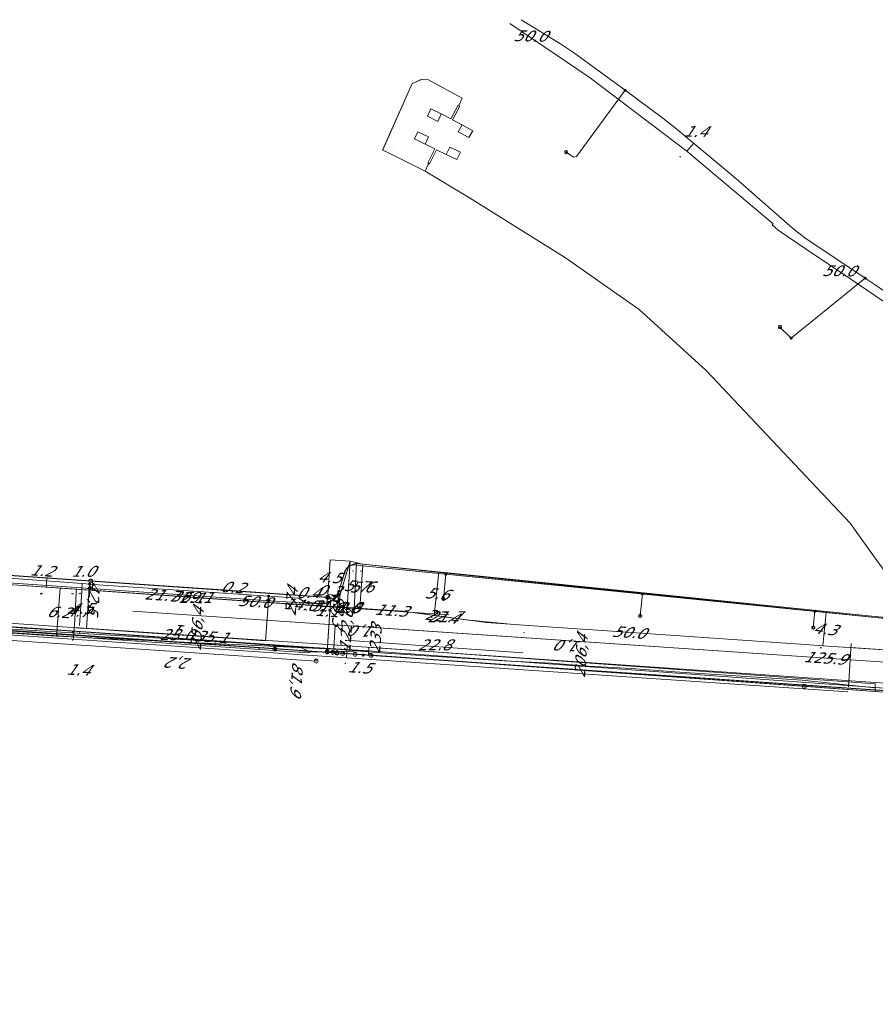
# Model space of a CAD drawing. Header units: metres. Extents: x 124576 to 133557, y 395865 to 402386.
# Tile 196 of 256: x 126899 to 127009, y 402188 to 402315. Entities that reach past the tile are written whole.
import ezdxf
from ezdxf.enums import TextEntityAlignment as Align

# ---------------------------------------------------------------- set-up
doc = ezdxf.new("R2010")
doc.units = ezdxf.units.M
doc.header["$MEASUREMENT"] = 0
for name, color, linetype, lineweight, true_color in [('LG_Datatransport', 3, 'Continuous', 13, 0x00ff00), ('LG_Datatransport_Blauw_Glas_Zuid', 3, 'Continuous', 13, 0x00ff00), ('LG_Datatransport_Eurofiber_Nederland_BV', 3, 'Continuous', 13, 0x00ff00), ('LG_Datatransport_KPN_BV', 3, 'Continuous', 13, 0x00ff00), ('LG_Datatransport_Tele2_Nederland_BV', 3, 'Continuous', 13, 0x00ff00), ('LG_Datatransport_Ziggo_BV', 3, 'Continuous', 13, 0x00ff00), ('LG_Gas_Lage_Druk_Enexis_Netbeheer_BV', 7, 'Continuous', 13, 0xffdc7d), ('LG_Gas_Lage_Druk_P_Enexis_Netbeheer_BV', 7, 'Continuous', 13, 0xffdc7d), ('LG_Laag_Spanning_Enexis_Netbeheer_BV', 7, 'Continuous', 13, 0x960000), ('LG_Laag_Spanning_Gemeente_Tilburg_Ruimtelijke_Uitvoering', 7, 'Continuous', 13, 0x960000), ('LG_Midden_Spanning_Enexis_Netbeheer_BV', 7, 'Continuous', 13, 0xd20000), ('MV_Datatransport_lijn', 3, 'Continuous', 0, 0x00ff00)]:
    doc.layers.add(name, color=color, linetype=linetype, lineweight=lineweight, true_color=true_color)
for name, color, linetype, lineweight in [('LG_Datatransport_P_KPN_BV', 7, 'Continuous', 0), ('LG_Laag_Spanning_P_Enexis_Netbeheer_BV', 7, 'Continuous', 0), ('LG_Midden_Spanning_P_Enexis_Netbeheer_BV', 7, 'Continuous', 0), ('MV_Datatransport', 7, 'Continuous', 0), ('MV_Gas_Lage_Druk', 7, 'Continuous', 0), ('MV_Gas_Lage_Druk_lijn', 7, 'Continuous', 0), ('MV_Gas_Lage_Druk_pijl', 7, 'Continuous', 0), ('MV_Laag_Spanning', 7, 'Continuous', 0), ('MV_Laag_Spanning_lijn', 7, 'Continuous', 0), ('MV_Laag_Spanning_pijl', 7, 'Continuous', 0), ('MV_Midden_Spanning', 7, 'Continuous', 0), ('MV_Midden_Spanning_lijn', 7, 'Continuous', 0), ('MV_Midden_Spanning_pijl', 7, 'Continuous', 0)]:
    doc.layers.add(name, color=color, linetype=linetype, lineweight=lineweight)
doc.styles.add('Klic_Annotatie', font='verdanai.ttf', dxfattribs={"oblique": 20, "height": 1.4})

# ---------------------------------------------------------------- blocks, each defined once
blk = doc.blocks.new('Mof')
at = {"layer": 'LG_Laag_Spanning_P_Enexis_Netbeheer_BV'}
h = blk.add_hatch(color=256, dxfattribs=at)
edge = h.paths.add_edge_path()
edge.add_arc((0, 0), 2, 0, 360)
blk = doc.blocks.new('Mof_1')
at = {"layer": 'LG_Midden_Spanning_P_Enexis_Netbeheer_BV'}
h = blk.add_hatch(color=256, dxfattribs=at)
edge = h.paths.add_edge_path()
edge.add_arc((0, 0), 2, 0, 360)
blk = doc.blocks.new('Streetlight')
at = {"layer": 'LG_Laag_Spanning_P_Enexis_Netbeheer_BV'}
for p, q in [((-1.8, 1.8), (-1.1, 1.1)), ((0, 2.5), (0, 1.5)), ((1.8, 1.8), (1.1, 1.1)), ((-1.1, -1.1), (-1.8, -1.8)), ((0, -1.5), (0, -2.5)), ((1.1, -1.1), (1.8, -1.8))]:
    blk.add_line(p, q, dxfattribs=at)
at = {"layer": 'LG_Laag_Spanning_P_Enexis_Netbeheer_BV', "flags": 128}
for points in [[(-2.5, 0), (-1.5, 0)], [(1.5, 0), (2.5, 0)]]:
    blk.add_lwpolyline(points, dxfattribs=at)
at = {"layer": 'LG_Laag_Spanning_P_Enexis_Netbeheer_BV'}
blk.add_circle((0, 0), 1.5, dxfattribs=at)
blk = doc.blocks.new('Overgangsstuk')
at = {"layer": 'LG_Gas_Lage_Druk_P_Enexis_Netbeheer_BV'}
for radius in [2.5, 2, 1.5, 1, 0.5]:
    blk.add_circle((0, 0), radius, dxfattribs=at)
blk = doc.blocks.new('m_pijl')
at = {"layer": 'MV_Laag_Spanning_pijl'}
blk.add_hatch(color=7, dxfattribs=at).paths.add_polyline_path([(-1, -0.3), (-1, 0), (-1, 0.3), (0, 0)])
at = {"layer": 'MV_Laag_Spanning_pijl', "flags": 128}
blk.add_lwpolyline([(-1, 0), (-1, 0.3), (0, 0), (-1, -0.3), (-1, 0)], close=True, dxfattribs=at)
blk = doc.blocks.new('m_pijl_1')
at = {"layer": 'MV_Midden_Spanning_pijl'}
blk.add_hatch(color=7, dxfattribs=at).paths.add_polyline_path([(-1, -0.3), (-1, 0), (-1, 0.3), (0, 0)])
at = {"layer": 'MV_Midden_Spanning_pijl', "flags": 128}
blk.add_lwpolyline([(-1, 0), (-1, 0.3), (0, 0), (-1, -0.3), (-1, 0)], close=True, dxfattribs=at)
blk = doc.blocks.new('m_pijl_2')
at = {"layer": 'MV_Gas_Lage_Druk_pijl'}
blk.add_hatch(color=7, dxfattribs=at).paths.add_polyline_path([(-1, -0.3), (-1, 0), (-1, 0.3), (0, 0)])
at = {"layer": 'MV_Gas_Lage_Druk_pijl', "flags": 128}
blk.add_lwpolyline([(-1, 0), (-1, 0.3), (0, 0), (-1, -0.3), (-1, 0)], close=True, dxfattribs=at)
blk = doc.blocks.new('Onbekend_3')
at = {"layer": 'LG_Datatransport_P_KPN_BV'}
blk.add_hatch(color=256, dxfattribs=at).paths.add_polyline_path([(-0.3, -1.1, -0.262633), (0.2, 0.2), (0.6, 0.5, 0.379827), (0.7, 1.3), (0.7, 1.3, 0.228508), (0, 1.5), (0, 1.5, 0.459053), (-0.8, 0.8), (-1.3, 0.9, -0.414214), (-0.1, 2, -0.243799), (1.1, 1.5, -0.379827), (0.9, 0.1), (0.5, -0.2, 0.262633), (0.2, -1.1), (-0.2, -1.1)])
blk.add_circle((0, 0), 2.5, dxfattribs=at)
at = {"layer": 'LG_Datatransport_P_KPN_BV', "extrusion": (0, 0, -1)}
blk.add_solid([(0.3, -2.1), (-0.2, -2.1), (0.3, -1.5), (-0.2, -1.5)], dxfattribs=at)
blk = doc.blocks.new('Mof_2')
at = {"layer": 'LG_Datatransport_P_KPN_BV'}
h = blk.add_hatch(color=256, dxfattribs=at)
edge = h.paths.add_edge_path()
edge.add_arc((0, 0), 2, 0, 360)

msp = doc.modelspace()

# ---------------------------------------------------------------- linework, layer by layer
at = {"layer": 'LG_Datatransport', "flags": 128}
msp.add_lwpolyline([(127009, 402229.47), (126944.03, 402234.16), (126943.96, 402233.17), (127009, 402228.47), (127009, 402229.47)], dxfattribs=at)
at = {"layer": 'LG_Datatransport_Blauw_Glas_Zuid'}
for p, q in [((126938.8, 402234.5), (127009, 402229.64)), ((126938.8, 402233.5), (127009, 402228.64)), ((127009, 402229.64), (127071.7, 402225.3)), ((127009, 402228.64), (127071.7, 402224.3))]:
    msp.add_line(p, q, dxfattribs=at)
at = {"layer": 'LG_Datatransport_Blauw_Glas_Zuid', "flags": 128}
for points in [[(126893.3, 402237.1), (126899.8, 402236.6), (126906, 402236.2), (126914.4, 402235.6), (126920.8, 402235.2), (126927.2, 402234.7), (126932.8, 402234.3), (126938.6, 402234), (126938.8, 402234), (126946.1, 402233.4), (126952, 402233), (126961.4, 402232.4), (126967.4, 402232.1), (126972.2, 402231.7), (126977.7, 402231.4), (126983.3, 402231), (126999.6, 402229.9), (127008.5, 402229), (127009, 402228.97)], [(127153.8, 402219), (127067.4, 402225.1), (127009, 402228.97)]]:
    msp.add_lwpolyline(points, dxfattribs=at)
at = {"layer": 'LG_Datatransport_Eurofiber_Nederland_BV', "flags": 128}
for points in [[(126778.98, 402250.54), (126779.5, 402250.4), (126784.8, 402248.8), (126803.7, 402244.7), (126813, 402243), (126822.6, 402241.6), (126826.9, 402241.1), (126833.3, 402240.5), (126842.6, 402239.8), (126846.8, 402239.6), (126861.5, 402238.5), (126935.02, 402233.53), (126936.46, 402233.53)], [(126780.53, 402251.08), (126783.9, 402250.1), (126793.9, 402247.6), (126804.1, 402245.4), (126814.4, 402243.6), (126821.3, 402242.6), (126831.6, 402241.4), (126835.1, 402241.1), (126935.04, 402234.26), (126936.46, 402233.53)], [(126780.53, 402251.08), (126783.9, 402250.1), (126793.9, 402247.6), (126804.1, 402245.4), (126814.4, 402243.6), (126821.3, 402242.6), (126831.6, 402241.4), (126835.1, 402241.1), (126935.04, 402234.26), (126936.49, 402233.53)], [(126878.46, 402238.13), (126935.03, 402234.26), (126936.49, 402233.53)], [(126936.46, 402233.53), (126944, 402233.67), (127009, 402228.97)], [(126936.49, 402233.53), (126944, 402233.67), (127009, 402228.97)], [(126936.49, 402233.53), (126944, 402233.67), (127009, 402228.97)], [(126936.49, 402233.53), (126944, 402233.67), (127009, 402228.97)], [(127009, 402228.97), (127062.35, 402225.12), (127087.16, 402223.14)], [(127009, 402228.97), (127062.35, 402225.12), (127087.16, 402223.14)], [(127009, 402228.97), (127062.35, 402225.12), (127087.16, 402223.14)], [(127009, 402228.97), (127062.35, 402225.12), (127087.16, 402223.14)]]:
    msp.add_lwpolyline(points, dxfattribs=at)
at = {"layer": 'LG_Datatransport_KPN_BV'}
for p, q in [((126939.11, 402239.97), (126938.68, 402233.6)), ((126861.63, 402238.84), (126938.67, 402233.53)), ((126931.96, 402233.93), (126939.93, 402233.4)), ((126942.27, 402233.24), (126940.65, 402233.35)), ((126944.29, 402233.1), (126942.27, 402233.24)), ((127009, 402228.48), (126999.89, 402229.13))]:
    msp.add_line(p, q, dxfattribs=at)
at = {"layer": 'LG_Datatransport_KPN_BV', "flags": 128}
for points in [[(126937.26, 402232.37), (126926.67, 402233.09), (126876.78, 402236.45), (126831.32, 402239.79), (126826.8, 402240.12), (126814.69, 402241.66), (126802.68, 402243.9), (126789.99, 402246.57), (126777.47, 402249.94), (126777.36, 402249.98)], [(126832.02, 402248.01), (126844.77, 402247.07), (126908.32, 402242.66)], [(126908.32, 402242.66), (126924.71, 402241.53), (126939.15, 402240.54), (126938.67, 402233.57)], [(126861.58, 402238.75), (126871.05, 402238.04), (126920.94, 402234.68), (126931.96, 402233.93)], [(126938.67, 402233.53), (126939.2, 402233.49), (126939.4, 402233.48)], [(126939.4, 402233.48), (126940.05, 402233.43), (126951.2, 402232.63), (126999.89, 402229.13)], [(126939.4, 402233.48), (126951.22, 402232.63), (126987.04, 402230.06), (127009, 402228.48)], [(126940.65, 402233.35), (126940.32, 402233.37), (126940.05, 402233.43), (126939.93, 402233.46)], [(126940.69, 402233.35), (126951.22, 402232.63), (126970.74, 402231.3), (127009, 402228.69)], [(127009, 402228.69), (126987.83, 402230.14), (126951.2, 402232.63), (126944.29, 402233.1)], [(127063.67, 402224.52), (127058.34, 402224.94), (127020.8, 402227.89), (127009, 402228.69)], [(127009, 402228.69), (127020.8, 402227.89), (127043.94, 402226.07), (127058.35, 402224.94), (127063.67, 402224.52)], [(127063.65, 402224.55), (127058.34, 402224.94), (127009, 402228.48)], [(127009, 402228.48), (127041.6, 402226.14), (127058.35, 402224.94), (127063.65, 402224.55)]]:
    msp.add_lwpolyline(points, dxfattribs=at)
at = {"layer": 'LG_Datatransport_Tele2_Nederland_BV', "flags": 128}
for points in [[(126782.3, 402250.4), (126783, 402249.7), (126793.3, 402246.8), (126828.4, 402240.7), (126944, 402233.7), (127009, 402228.98)], [(127009, 402228.98), (127062.4, 402225.1), (127143.9, 402219.3), (127155, 402218.5)]]:
    msp.add_lwpolyline(points, dxfattribs=at)
at = {"layer": 'LG_Datatransport_Ziggo_BV'}
for p, q in [((126903.97, 402235.57), (126903.97, 402235.57)), ((126944, 402233.67), (127009, 402228.97)), ((127009, 402228.97), (127062.35, 402225.12))]:
    msp.add_line(p, q, dxfattribs=at)
at = {"layer": 'LG_Datatransport_Ziggo_BV', "flags": 128}
for points in [[(126903.97, 402235.57), (126862.65, 402238.36), (126846.83, 402239.53), (126842.63, 402239.75), (126833.32, 402240.42), (126828.23, 402240.91), (126822.59, 402241.58), (126812.99, 402242.95), (126809, 402243.63), (126803.33, 402244.81)], [(127009, 402228.97), (126944, 402233.67), (126903.97, 402235.57)], [(127102.2, 402221.95), (127062.35, 402225.12), (127009, 402228.97)]]:
    msp.add_lwpolyline(points, dxfattribs=at)
at = {"layer": 'LG_Gas_Lage_Druk_Enexis_Netbeheer_BV'}
msp.add_line((126950.54, 402244.03), (127009, 402237.97), dxfattribs=at)
at = {"layer": 'LG_Gas_Lage_Druk_Enexis_Netbeheer_BV', "flags": 128}
for points in [[(126792.75, 402255.32), (126805.23, 402251.74), (126830.87, 402248.37), (126854.76, 402246.33), (126904.64, 402242.89), (126938.73, 402240.54)], [(127009, 402237.97), (127002.91, 402238.6), (126953.19, 402243.75), (126943.2, 402244.78), (126941.61, 402245.19), (126940.3, 402240.78), (126939.57, 402240.38), (126938.73, 402240.54)], [(127009, 402237.97), (127060.61, 402232.62), (127061.63, 402232.53), (127063.14, 402231.81), (127063.63, 402231.94), (127073.21, 402231.3), (127078.73, 402230.93)], [(127063.63, 402231.94), (127063.14, 402231.81), (127061.63, 402232.53), (127060.61, 402232.62), (127009, 402237.97)]]:
    msp.add_lwpolyline(points, dxfattribs=at)
at = {"layer": 'LG_Laag_Spanning_Enexis_Netbeheer_BV'}
for p, q in [((127007.7, 402281.48), (126998.2, 402273.79)), ((126998.2, 402273.79), (126996.77, 402275.22)), ((126943.23, 402244.58), (127009, 402237.98)), ((126953.9, 402243.51), (126953.58, 402240.36)), ((126908.2, 402242.24), (126908.16, 402241.69)), ((126931.16, 402240.69), (126931.13, 402240.14)), ((126979.11, 402240.98), (126978.82, 402238.16)), ((127001.25, 402238.76), (127001.04, 402236.67)), ((127009, 402237.98), (127062.37, 402232.63))]:
    msp.add_line(p, q, dxfattribs=at)
at = {"layer": 'LG_Laag_Spanning_Enexis_Netbeheer_BV', "flags": 128}
for points in [[(126963.56, 402314.64), (126968.62, 402311.53), (126970.28, 402310.42), (126976.89, 402305.58), (126981.76, 402302.01), (126983.34, 402300.78), (126990.24, 402295.01), (126991.76, 402293.7), (126998.37, 402287.88), (126999.95, 402286.66), (127007.7, 402281.48), (127009, 402280.61)], [(126963.56, 402314.64), (126968.62, 402311.53), (126970.28, 402310.42), (126976.89, 402305.58), (126981.76, 402302.01), (126983.34, 402300.78), (126990.24, 402295.01), (126991.76, 402293.7), (126998.37, 402287.88), (126999.95, 402286.66), (127007.7, 402281.48), (127009, 402280.61)], [(126976.89, 402305.58), (126970.68, 402297.09), (126970.26, 402297.02), (126969.32, 402297.66)], [(127009, 402280.61), (127011.48, 402278.94), (127013.12, 402277.79), (127014.47, 402276.79), (127015.98, 402275.48), (127016.88, 402274.59), (127018.22, 402273.11), (127023.81, 402266.22), (127024.79, 402265), (127025.99, 402263.4), (127028.32, 402260), (127029.29, 402258.26), (127030.09, 402256.43), (127030.48, 402255.51)], [(127009, 402280.61), (127011.48, 402278.94), (127013.12, 402277.79), (127014.47, 402276.79), (127015.98, 402275.48), (127016.88, 402274.59), (127018.22, 402273.11), (127023.81, 402266.22), (127024.79, 402265), (127025.99, 402263.4), (127028.32, 402260), (127029.29, 402258.26), (127030.09, 402256.43), (127030.48, 402255.51)], [(126936.29, 402239.87), (126935.87, 402239.91), (126935.43, 402240.17), (126934.99, 402240.43), (126931.16, 402240.69), (126908.67, 402242.21), (126908.2, 402242.24), (126907.26, 402242.31), (126868.11, 402245.17), (126862.13, 402245.6), (126857.4, 402245.95), (126853.51, 402246.25), (126853.12, 402246.28), (126852.33, 402246.34), (126852.18, 402246.36), (126833.14, 402247.84), (126831.26, 402247.99), (126817.03, 402249.65), (126791.5, 402254.89)], [(126936.29, 402239.87), (126935.87, 402239.91), (126935.43, 402240.17), (126934.99, 402240.43), (126931.16, 402240.69), (126908.67, 402242.21), (126908.2, 402242.24), (126907.26, 402242.31), (126868.11, 402245.17), (126862.13, 402245.6), (126857.4, 402245.95), (126853.51, 402246.25), (126853.12, 402246.28), (126852.33, 402246.34), (126852.18, 402246.36), (126833.14, 402247.84), (126831.26, 402247.99), (126817.03, 402249.65), (126791.5, 402254.89)], [(126791.5, 402254.89), (126817.03, 402249.65), (126831.26, 402247.99), (126833.14, 402247.84), (126852.18, 402246.36), (126852.33, 402246.34), (126853.12, 402246.28), (126853.51, 402246.25), (126857.4, 402245.95), (126862.13, 402245.6), (126868.11, 402245.17), (126907.26, 402242.31), (126908.2, 402242.24), (126908.67, 402242.21), (126931.16, 402240.69), (126934.99, 402240.43)], [(126936.29, 402239.87), (126937.81, 402239.74), (126938.81, 402239.82), (126939.65, 402240.32), (126940.14, 402241.18), (126940.77, 402243.25), (126941.12, 402244.21), (126941.52, 402244.6), (126942.1, 402244.7), (126942.25, 402244.7), (126943.13, 402244.6), (126943.23, 402244.58), (126953.9, 402243.51), (126979.11, 402240.98), (127001.25, 402238.76), (127009, 402237.98)], [(126936.29, 402239.87), (126937.81, 402239.74), (126938.81, 402239.82), (126939.65, 402240.32), (126940.14, 402241.18), (126940.77, 402243.25), (126941.12, 402244.21), (126941.52, 402244.6), (126942.1, 402244.7), (126942.25, 402244.7), (126943.13, 402244.6), (126943.23, 402244.58), (126953.9, 402243.51), (126979.11, 402240.98), (127001.25, 402238.76), (127009, 402237.98)], [(126936.29, 402239.87), (126937.81, 402239.74), (126938.81, 402239.82), (126939.65, 402240.32), (126940.14, 402241.18), (126940.77, 402243.25), (126941.12, 402244.21), (126941.52, 402244.6), (126942.1, 402244.7), (126942.25, 402244.7), (126943.13, 402244.6), (126943.23, 402244.58)], [(126943.23, 402244.58), (126953.9, 402243.51), (126979.11, 402240.98), (127001.25, 402238.76), (127009, 402237.98)], [(127009, 402237.98), (126994.89, 402239.4), (126978.24, 402241.07), (126943.23, 402244.58)], [(127009, 402237.98), (126994.89, 402239.4), (126978.24, 402241.07), (126943.23, 402244.58)], [(127009, 402237.98), (126994.89, 402239.4), (126978.24, 402241.07), (126943.23, 402244.58)], [(126943.23, 402244.58), (126953.9, 402243.51), (126979.11, 402240.98), (127001.25, 402238.76), (127009, 402237.98)], [(126936.29, 402239.87), (126935.87, 402239.91), (126935.43, 402240.17), (126934.99, 402240.43)], [(127009, 402237.98), (127032.11, 402235.66), (127039.61, 402234.91), (127062.37, 402232.63), (127067, 402232.12), (127069.31, 402231.89), (127085.37, 402230.3), (127087.57, 402230.08), (127090.06, 402229.84), (127096.83, 402229.21), (127104.27, 402228.53), (127105.4, 402228.43), (127112.05, 402227.96), (127126.08, 402226.97), (127133.19, 402226.47), (127133.75, 402226.43), (127146.18, 402225.55), (127152.16, 402225.05), (127161.87, 402224.23)], [(127009, 402237.98), (127032.11, 402235.66), (127039.61, 402234.91)], [(127009, 402237.98), (127032.11, 402235.66), (127039.61, 402234.91), (127062.37, 402232.63)], [(127062.37, 402232.63), (127039.61, 402234.91), (127036.21, 402235.25), (127032.6, 402235.61), (127009, 402237.98)], [(127062.37, 402232.63), (127039.61, 402234.91), (127036.21, 402235.25), (127032.6, 402235.61), (127009, 402237.98)], [(127039.61, 402234.91), (127036.21, 402235.25), (127032.6, 402235.61), (127009, 402237.98)], [(127009, 402237.98), (127032.11, 402235.66), (127039.61, 402234.91)]]:
    msp.add_lwpolyline(points, dxfattribs=at)
at = {"layer": 'LG_Laag_Spanning_Gemeente_Tilburg_Ruimtelijke_Uitvoering'}
for p, q in [((126949.6, 402306.45), (126945.78, 402297.89)), ((126949.6, 402306.45), (126945.81, 402297.95)), ((126951.64, 402296.08), (126951.23, 402295.23))]:
    msp.add_line(p, q, dxfattribs=at)
at = {"layer": 'LG_Laag_Spanning_Gemeente_Tilburg_Ruimtelijke_Uitvoering', "flags": 128}
for points in [[(126949.6, 402306.45), (126950.91, 402307.03), (126951.6, 402306.96), (126955.99, 402304.56), (126955.59, 402303.7)], [(126950.39, 402306.82), (126950.91, 402307.03), (126951.6, 402306.96), (126955.99, 402304.56)], [(126955.42, 402303.6), (126954.54, 402301.92), (126953.32, 402302.55), (126952.88, 402301.6), (126951.53, 402302.25), (126951.97, 402303.21), (126953.32, 402302.55)], [(126955.64, 402303.48), (126954.76, 402301.8), (126956, 402301.15), (126955.48, 402300.24), (126956.85, 402299.51), (126957.35, 402300.4), (126956, 402301.15)], [(126955.42, 402303.6), (126955.59, 402303.7), (126955.64, 402303.48)], [(126951.63, 402296.36), (126952.48, 402298.06), (126951.23, 402298.68), (126951.69, 402299.6), (126950.32, 402300.25), (126949.87, 402299.36), (126951.23, 402298.68)], [(127009, 402245.59), (127005.77, 402250.04), (126987.32, 402269.62), (126978.72, 402277.46), (126969.27, 402284.08), (126956.95, 402291.78), (126951.26, 402295.21), (126946.37, 402297.64), (126945.78, 402297.89), (126945.81, 402297.95)], [(126947.01, 402298.48), (126947.02, 402298.48), (126947.02, 402298.49)], [(126951.86, 402296.25), (126952.71, 402297.95), (126953.96, 402297.33), (126954.41, 402298.27), (126955.79, 402297.64), (126955.32, 402296.69), (126953.96, 402297.33)], [(126951.63, 402296.36), (126951.63, 402296.08), (126951.86, 402296.25)], [(127051.05, 402107.62), (127054.92, 402109.66), (127057.79, 402112.08), (127060.04, 402114.99), (127061.74, 402119.23), (127062.27, 402122.16), (127061.19, 402126.04), (127059.65, 402130.09), (127058.06, 402133.9), (127052.77, 402146.6), (127044.06, 402167.02), (127041.75, 402171.23), (127039.06, 402178.72), (127037.2, 402183.3), (127030.37, 402200.47), (127021.72, 402225.21), (127013.54, 402239.33), (127009, 402245.59)]]:
    msp.add_lwpolyline(points, dxfattribs=at)
at = {"layer": 'LG_Midden_Spanning_Enexis_Netbeheer_BV'}
for p, q in [((126942.43, 402244.87), (127009, 402238.1)), ((127009, 402238.1), (126942.43, 402244.87)), ((127009, 402238.1), (126942.43, 402244.87)), ((127009, 402238.1), (126942.43, 402244.87)), ((127062.74, 402232.63), (127009, 402238.1)), ((126941.2, 402232.79), (127005.49, 402228.41)), ((127005.49, 402228.41), (126941.2, 402232.79)), ((127005.49, 402228.41), (126941.2, 402232.79)), ((126941.2, 402232.79), (127005.49, 402228.41))]:
    msp.add_line(p, q, dxfattribs=at)
at = {"layer": 'LG_Midden_Spanning_Enexis_Netbeheer_BV', "flags": 128}
for points in [[(126928.16, 402240.33), (126845.8, 402246.01), (126843.89, 402246.48), (126842.72, 402247), (126841.65, 402247.32), (126841.3, 402247.38), (126840.9, 402247.37), (126840.63, 402247.14), (126840.57, 402246.94)], [(126928.16, 402240.33), (126845.8, 402246.01)], [(127009, 402238.1), (126942.43, 402244.87), (126942.32, 402244.87), (126941.46, 402244.6), (126940.94, 402243.9), (126940.24, 402241.61), (126939.8, 402240.61), (126939.03, 402239.88), (126938.01, 402239.65), (126928.16, 402240.33)], [(126942.43, 402244.87), (126942.32, 402244.87), (126941.46, 402244.6), (126940.94, 402243.9), (126940.24, 402241.61), (126939.8, 402240.61), (126939.03, 402239.88), (126938.01, 402239.65), (126928.16, 402240.33)], [(126803.33, 402244.81), (126804.32, 402244.6), (126806.22, 402244.21), (126809.16, 402243.66), (126822.07, 402241.47), (126825.05, 402241.1), (126856.43, 402238.58), (126859.42, 402238.35), (126941.2, 402232.79), (127005.49, 402228.41)], [(126804.32, 402244.6), (126806.22, 402244.21), (126809.16, 402243.66), (126822.07, 402241.47), (126825.05, 402241.1), (126856.43, 402238.58), (126859.42, 402238.35), (126941.2, 402232.79)], [(127009, 402238.1), (127010.41, 402237.96), (127062.74, 402232.63)], [(127159.79, 402224.33), (127157.03, 402224.5), (127142.18, 402225.6), (127122.59, 402227.09), (127111.52, 402227.89), (127101.56, 402228.5), (127096.16, 402228.89), (127090.1, 402229.32), (127068.45, 402230.86), (127065.5, 402231.59), (127062.74, 402232.63), (127009, 402238.1)], [(127062.74, 402232.63), (127010.41, 402237.96), (127009, 402238.1)], [(127062.74, 402232.63), (127010.41, 402237.96), (127009, 402238.1)]]:
    msp.add_lwpolyline(points, dxfattribs=at)
at = {"layer": 'MV_Datatransport_lijn'}
for p, q in [((126854.51, 402245.19), (126904.4, 402241.73)), ((126904.4, 402241.73), (126903.97, 402235.57)), ((127009, 402232.32), (126913.76, 402238.78)), ((126939.69, 402237.02), (126939.54, 402233.88)), ((127009, 402232.32), (126939.69, 402237.02)), ((127212.3, 402218.53), (127009, 402232.32)), ((127065.3, 402228.5), (127009, 402232.32))]:
    msp.add_line(p, q, dxfattribs=at)
at = {"layer": 'MV_Datatransport_lijn', "flags": 128}
msp.add_lwpolyline([(126904.4, 402241.73), (126924.62, 402240.33), (126954.28, 402238.31)], dxfattribs=at)
at = {"layer": 'MV_Gas_Lage_Druk_lijn'}
for p, q in [((126939.04, 402245.36), (126941.61, 402245.19)), ((126941.22, 402239.24), (126941.61, 402245.19)), ((126938.75, 402240.89), (126940.3, 402240.79)), ((126940.21, 402239.31), (126940.3, 402240.79))]:
    msp.add_line(p, q, dxfattribs=at)
at = {"layer": 'MV_Gas_Lage_Druk_pijl'}
for p, q in [((126855.74, 402245.11), (126902.64, 402241.85)), ((126938.75, 402240.89), (126939.04, 402245.36)), ((126952.99, 402243.77), (126952.42, 402238.23)), ((126902.72, 402243.03), (126902.64, 402241.85)), ((126938.65, 402239.41), (126938.73, 402240.54)), ((126938.73, 402240.54), (126938.75, 402240.89)), ((126940.21, 402239.31), (126938.65, 402239.41)), ((126941.22, 402239.24), (126940.21, 402239.31)), ((127002.7, 402238.62), (127002.26, 402234.34))]:
    msp.add_line(p, q, dxfattribs=at)
at = {"layer": 'MV_Gas_Lage_Druk_pijl', "flags": 128}
for points in [[(126938.65, 402239.41), (126924.62, 402240.33), (126902.64, 402241.85)], [(126952.42, 402238.23), (126948.43, 402238.77), (126941.22, 402239.24)], [(127002.26, 402234.34), (127000, 402234.5), (126972.78, 402236.36), (126970.73, 402236.51), (126964.45, 402236.94), (126962.14, 402237.09), (126959.12, 402237.32), (126952.42, 402238.23)], [(127002.26, 402234.34), (127012.72, 402233.62), (127015.42, 402233.44), (127016.22, 402233.38), (127018.27, 402233.24), (127027.85, 402232.57), (127031.23, 402232.34), (127040.65, 402231.68), (127042.6, 402231.55), (127043.38, 402231.49), (127046.17, 402231.3), (127050.54, 402230.99), (127052.14, 402230.91)], [(127002.26, 402234.34), (127012.72, 402233.62), (127015.42, 402233.44), (127016.22, 402233.38), (127018.27, 402233.24), (127027.85, 402232.57), (127031.23, 402232.34), (127040.65, 402231.68), (127042.6, 402231.55), (127043.38, 402231.49), (127046.17, 402231.3), (127050.54, 402230.99), (127052.14, 402230.91)]]:
    msp.add_lwpolyline(points, dxfattribs=at)
at = {"layer": 'MV_Laag_Spanning_lijn'}
for p, q in [((126907.81, 402236.54), (126908.16, 402241.69)), ((126940.01, 402239.26), (126940.14, 402241.18)), ((126930.78, 402234.98), (126931.13, 402240.14))]:
    msp.add_line(p, q, dxfattribs=at)
at = {"layer": 'MV_Laag_Spanning_pijl'}
for p, q in [((126984.82, 402297.76), (126985.7, 402298.8)), ((126857.33, 402245), (126907.21, 402241.54)), ((126942.85, 402239.14), (126943.23, 402244.67)), ((126907.26, 402242.31), (126907.21, 402241.54)), ((126907.21, 402241.54), (126936.27, 402239.52)), ((126936.27, 402239.52), (126936.29, 402239.87)), ((126936.27, 402239.57), (126939.97, 402239.33)), ((126963.76, 402233.44), (126941.02, 402235.06))]:
    msp.add_line(p, q, dxfattribs=at)
at = {"layer": 'MV_Laag_Spanning_pijl', "flags": 128}
for points in [[(126962.1, 402314.13), (126972.29, 402307.27), (126984.82, 402297.76)], [(126984.82, 402297.76), (126995.88, 402288.47), (126995.75, 402288.31), (126996.53, 402287.64), (127000, 402285.31), (127005.86, 402281.37), (127013.1, 402276.43), (127016.08, 402273.83), (127022.63, 402265.8)], [(126984.82, 402297.76), (126995.88, 402288.47), (126995.75, 402288.31), (126996.53, 402287.64), (127000, 402285.31), (127005.86, 402281.37), (127013.1, 402276.43), (127016.08, 402273.83), (127022.63, 402265.8)], [(126907.21, 402241.54), (126907.19, 402241.31), (126906.89, 402236.92)], [(126865.67, 402239.4), (126874.1, 402238.83), (126881.52, 402238.33), (126885.16, 402238.08), (126888.34, 402237.86), (126892.07, 402237.61), (126895.33, 402237.39), (126902.88, 402236.87), (126905.98, 402236.66), (126906.89, 402236.6), (126907.81, 402236.54)], [(126939.97, 402239.33), (126942.76, 402239.14), (126942.85, 402239.14)], [(126942.85, 402239.14), (126943.16, 402239.12), (126948.43, 402238.77), (126950.35, 402238.51), (126953.77, 402238.04), (126956.47, 402237.68), (126958.6, 402237.39), (126960.29, 402237.23), (126962.14, 402237.09), (126964.45, 402236.94)], [(126907.81, 402236.54), (126915.58, 402236.01), (126927.82, 402235.18), (126930.7, 402234.98), (126930.78, 402234.98)]]:
    msp.add_lwpolyline(points, dxfattribs=at)
at = {"layer": 'MV_Midden_Spanning_lijn'}
msp.add_line((127005.92, 402234.62), (127005.54, 402229.08), dxfattribs=at)
at = {"layer": 'MV_Midden_Spanning_pijl'}
for p, q in [((126856.73, 402245.04), (126906.61, 402241.58)), ((126942.15, 402239.13), (126942.43, 402244.87)), ((126928.14, 402240.09), (126928.16, 402240.33)), ((126928.14, 402240.09), (126942.15, 402239.13)), ((126906.22, 402236.67), (126906.13, 402235.26)), ((126906.22, 402236.67), (126941.26, 402234.31)), ((126941.26, 402234.31), (126941.16, 402232.79))]:
    msp.add_line(p, q, dxfattribs=at)
at = {"layer": 'MV_Midden_Spanning_pijl', "flags": 128}
for points in [[(126906.52, 402241.58), (126906.49, 402241.14), (126906.24, 402236.95), (126906.22, 402236.67)], [(126928.14, 402240.09), (126924.62, 402240.33), (126906.52, 402241.58)], [(126942.15, 402239.13), (126944.48, 402239.03), (126948.43, 402238.77), (126951.26, 402238.39), (126956.57, 402237.66), (126962.14, 402237.09), (126964.45, 402236.94)], [(127005.88, 402234.09), (127012.72, 402233.62), (127015.42, 402233.44), (127016.22, 402233.38), (127018.27, 402233.24), (127027.85, 402232.57), (127031.23, 402232.34), (127040.65, 402231.68), (127042.6, 402231.55), (127043.38, 402231.49), (127046.17, 402231.3), (127050.54, 402230.99), (127062.56, 402230.4), (127062.6, 402230.4)], [(127005.88, 402234.09), (127012.72, 402233.62), (127015.42, 402233.44), (127016.22, 402233.38), (127018.27, 402233.24), (127027.85, 402232.57), (127031.23, 402232.34), (127040.65, 402231.68), (127042.6, 402231.55), (127043.38, 402231.49), (127046.17, 402231.3), (127050.54, 402230.99), (127062.56, 402230.4), (127062.6, 402230.4)]]:
    msp.add_lwpolyline(points, dxfattribs=at)

# ---------------------------------------------------------------- block references
at = {"layer": 'LG_Datatransport_P_KPN_BV', "xscale": 0.1, "yscale": 0.1, "zscale": 0.1}
for name, p in [('Onbekend_3', (126908.32, 402242.66)), ('Onbekend_3', (126908.32, 402242.66)), ('Onbekend_3', (126931.96, 402233.93)), ('Onbekend_3', (126931.96, 402233.93)), ('Mof_2', (126932.04, 402233.92)), ('Onbekend_3', (126938.67, 402233.57)), ('Onbekend_3', (126938.67, 402233.53)), ('Onbekend_3', (126938.67, 402233.53)), ('Onbekend_3', (126939.4, 402233.48)), ('Onbekend_3', (126939.4, 402233.48)), ('Onbekend_3', (126939.93, 402233.46)), ('Onbekend_3', (126939.93, 402233.4)), ('Onbekend_3', (126940.65, 402233.35)), ('Onbekend_3', (126940.65, 402233.35)), ('Onbekend_3', (126942.27, 402233.24)), ('Onbekend_3', (126942.27, 402233.24)), ('Onbekend_3', (126937.26, 402232.37)), ('Mof_2', (126943.31, 402233.13)), ('Onbekend_3', (126944.29, 402233.1)), ('Onbekend_3', (126944.29, 402233.1)), ('Onbekend_3', (126999.89, 402229.13)), ('Onbekend_3', (126999.89, 402229.13))]:
    msp.add_blockref(name, p, dxfattribs=at)
at = {"layer": 'LG_Gas_Lage_Druk_P_Enexis_Netbeheer_BV', "xscale": 0.09999999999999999, "yscale": 0.09999999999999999, "zscale": 0.09999999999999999, "rotation": 4.000000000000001}
msp.add_blockref('Overgangsstuk', (126938.73, 402240.54), dxfattribs=at)
at = {"layer": 'LG_Laag_Spanning_P_Enexis_Netbeheer_BV', "xscale": 0.1, "yscale": 0.1, "zscale": 0.1}
for name, p in [('Mof', (126976.89, 402305.58)), ('Mof', (127007.7, 402281.48)), ('Streetlight', (126996.77, 402275.22)), ('Mof', (126998.2, 402273.79)), ('Mof', (126953.9, 402243.51)), ('Mof', (126908.2, 402242.24)), ('Mof', (126979.11, 402240.98)), ('Mof', (126931.16, 402240.69)), ('Mof', (126936.29, 402239.87)), ('Mof', (126936.29, 402239.87)), ('Mof', (127001.25, 402238.76))]:
    msp.add_blockref(name, p, dxfattribs=at)
at = {"layer": 'LG_Laag_Spanning_P_Enexis_Netbeheer_BV'}
for name, p, xscale, yscale, zscale, rotation in [('Streetlight', (126969.32, 402297.66), 0.1, 0.1, 0.1, 126), ('Mof', (126908.67, 402242.21), 0.09999999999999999, 0.09999999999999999, 0.09999999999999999, 4.000000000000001), ('Streetlight', (126908.16, 402241.69), 0.09999999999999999, 0.09999999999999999, 0.09999999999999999, 94), ('Streetlight', (126931.13, 402240.14), 0.09999999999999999, 0.09999999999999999, 0.09999999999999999, 94), ('Streetlight', (126953.58, 402240.36), 0.1, 0.1, 0.1, 96), ('Streetlight', (126978.82, 402238.16), 0.1, 0.1, 0.1, 96), ('Streetlight', (127001.04, 402236.67), 0.1, 0.1, 0.1, 96)]:
    msp.add_blockref(name, p, dxfattribs=dict(at, xscale=xscale, yscale=yscale, zscale=zscale, rotation=rotation))
at = {"layer": 'LG_Midden_Spanning_P_Enexis_Netbeheer_BV', "xscale": 0.1, "yscale": 0.1, "zscale": 0.1}
msp.add_blockref('Mof_1', (126928.16, 402240.33), dxfattribs=at)
at = {"layer": 'MV_Gas_Lage_Druk_pijl'}
for p, xscale, yscale, zscale, rotation in [((126939, 402245), 0.09999999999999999, 0.09999999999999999, 0.09999999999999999, 86), ((126902, 402241), 0.1, 0.1, 0.1, 267), ((126902, 402241), 0.1, 0.1, 0.1, 357), ((126902, 402241), 0.09999999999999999, 0.09999999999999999, 0.09999999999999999, 176), ((126938, 402240), 0.09999999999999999, 0.09999999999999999, 0.09999999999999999, 86), ((126938, 402240), 0.09999999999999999, 0.09999999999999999, 0.09999999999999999, 86), ((126938, 402239), 0.09999999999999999, 0.09999999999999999, 0.09999999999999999, 176), ((126940, 402239), 0.09999999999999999, 0.09999999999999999, 0.09999999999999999, 176), ((126941, 402239), 0.09999999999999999, 0.09999999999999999, 0.09999999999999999, 176), ((126952, 402238), 0.1, 0.1, 0.1, 265), ((126952, 402238), 0.1, 0.1, 0.1, 172), ((127002, 402234), 0.1, 0.1, 0.1, 265)]:
    msp.add_blockref('m_pijl_2', p, dxfattribs=dict(at, xscale=xscale, yscale=yscale, zscale=zscale, rotation=rotation))
at = {"layer": 'MV_Laag_Spanning_pijl'}
for p, xscale, yscale, zscale, rotation in [((126985, 402298), 0.1, 0.1, 0.1, 50), ((126984, 402297), 0.1, 0.1, 0.1, 323), ((126943, 402244), 0.09999999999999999, 0.09999999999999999, 0.09999999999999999, 86), ((126907, 402241), 0.1, 0.1, 0.1, 267), ((126907, 402241), 0.1, 0.1, 0.1, 357), ((126936, 402239), 0.1, 0.1, 0.1, 357), ((126936, 402239), 0.09999999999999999, 0.09999999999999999, 0.09999999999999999, 86), ((126939, 402239), 0.1, 0.1, 0.1, 357), ((126942, 402239), 0.1, 0.1, 0.1, 357), ((126906, 402236), 0.1, 0.1, 0.1, 267), ((126907, 402236), 0.1, 0.1, 0.1, 357), ((126964, 402236), 0.1, 0.1, 0.1, 357), ((126941, 402235), 0.1, 0.1, 0.1, 175), ((126930, 402234), 0.1, 0.1, 0.1, 357)]:
    msp.add_blockref('m_pijl', p, dxfattribs=dict(at, xscale=xscale, yscale=yscale, zscale=zscale, rotation=rotation))
at = {"layer": 'MV_Midden_Spanning_pijl'}
for p, xscale, yscale, zscale, rotation in [((126942, 402244), 0.1, 0.1, 0.1, 87), ((126906, 402241), 0.1, 0.1, 0.1, 357), ((126906, 402241), 0.09999999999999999, 0.09999999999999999, 0.09999999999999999, 176), ((126928, 402240), 0.09999999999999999, 0.09999999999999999, 0.09999999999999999, 86), ((126942, 402239), 0.1, 0.1, 0.1, 357), ((126906, 402236), 0.1, 0.1, 0.1, 267), ((126964, 402236), 0.1, 0.1, 0.1, 357), ((126906, 402235), 0.1, 0.1, 0.1, 267), ((126941, 402234), 0.1, 0.1, 0.1, 357), ((126941, 402232), 0.1, 0.1, 0.1, 267)]:
    msp.add_blockref('m_pijl_1', p, dxfattribs=dict(at, xscale=xscale, yscale=yscale, zscale=zscale, rotation=rotation))

# ---------------------------------------------------------------- texts
at = {"layer": 'MV_Datatransport', "style": 'Klic_Annotatie', "oblique": 20}
for s, rotation, p in [('42,5', 266.1, (126908.77, 402240.66)), ('274', 85.5, (126934.07, 402239.93)), ('50.0', 356, (126929.34, 402240.01)), ('83,3', 266.1, (126940.12, 402239.02)), ('6.2', 356, (126904.18, 402238.65)), ('256,4', 86.1, (126921.96, 402236.42)), ('122,6', 86.1, (126941.12, 402236.17)), ('1', 176.1, (126919.99, 402236.28)), ('1,0', 176.1, (126943.41, 402236.19)), ('233', 86.1, (126944.88, 402235.11)), ('1,0', 176.1, (126969.87, 402234.3)), ('206,4', 86.3, (126971.23, 402232.93)), ('125.9', 356, (127002.49, 402232.76)), ('2,2', 176.1, (126919.87, 402232.1)), ('81,9', 266.1, (126934.78, 402230.22))]:
    msp.add_text(s, height=1.4, rotation=rotation, dxfattribs=at).set_placement(p, align=Align.MIDDLE_CENTER)
at = {"layer": 'MV_Gas_Lage_Druk', "style": 'Klic_Annotatie', "oblique": 20}
for s, rotation, p in [('1.2', 356, (126902.02, 402243.97)), ('4.5', 356, (126938.9, 402243.12)), ('36.1', 356, (126920.64, 402240.6)), ('0.3', 356, (126938.79, 402241.41)), ('5.6', 354, (126952.71, 402241)), ('1.6', 356, (126939.06, 402239.38)), ('1.0', 356, (126941.22, 402239.24)), ('1.1', 356, (126938.61, 402238.78)), ('11.3', 356, (126946.83, 402238.88)), ('4.3', 354, (127002.48, 402236.48)), ('50.0', 356, (126977.32, 402236.05))]:
    msp.add_text(s, height=1.4, rotation=rotation, dxfattribs=at).set_placement(p, align=Align.MIDDLE_CENTER)
at = {"layer": 'MV_Laag_Spanning', "style": 'Klic_Annotatie', "oblique": 20}
for s, p in [('50.0', (126964.68, 402312.55)), ('1.4', (126985.9, 402300.31)), ('50.0', (127004.27, 402282.43))]:
    msp.add_text(s, height=1.4, rotation=359, dxfattribs=at).set_placement(p, align=Align.MIDDLE_CENTER)
for s, p in [('1.0', (126907.29, 402243.88)), ('5.6', (126943.04, 402241.87)), ('29.1', (126921.74, 402240.53)), ('0.4', (126936.2, 402241.15)), ('4.5', (126907.04, 402239.12)), ('3.7', (126938.12, 402239.45)), ('2.8', (126941.36, 402239.23)), ('21.7', (126953.65, 402238.06)), ('23.0', (126919.29, 402235.76)), ('22.8', (126952.41, 402234.45))]:
    msp.add_text(s, height=1.4, dxfattribs=at).set_placement(p, align=Align.MIDDLE_CENTER)
at = {"layer": 'MV_Midden_Spanning', "style": 'Klic_Annotatie', "oblique": 20}
for s, rotation, p in [('0.2', 356, (126926.49, 402241.83)), ('5.7', 357, (126942.29, 402242)), ('21.7', 356, (126917.33, 402240.84)), ('14.0', 356, (126935.14, 402239.61)), ('4.7', 357, (126906.59, 402238.75)), ('22.4', 352, (126953.3, 402238.11)), ('35.1', 356, (126923.74, 402235.49)), ('1.5', 356, (126942.78, 402231.54)), ('1.4', 357, (126906.69, 402231.26))]:
    msp.add_text(s, height=1.4, rotation=rotation, dxfattribs=at).set_placement(p, align=Align.MIDDLE_CENTER)

doc.saveas('drawing.dxf')
